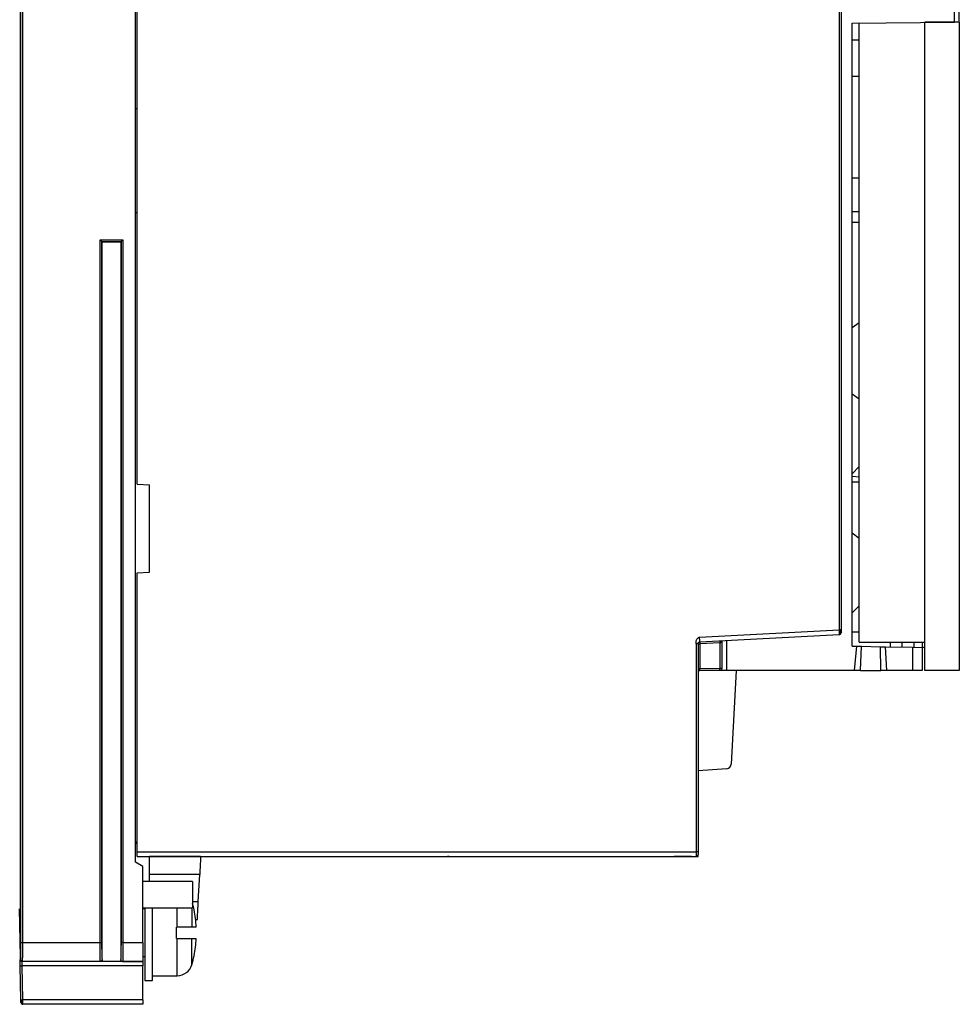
# Model space of a CAD drawing. Header units: inches. Extents: x -262 to -107, y 13 to 209.
# Tile 2 of 3: x -206 to -108, y 13 to 116. Entities that reach past the tile are written whole.
import ezdxf

# ---------------------------------------------------------------- set-up
doc = ezdxf.new("R2010")
doc.units = ezdxf.units.IN
doc.header["$MEASUREMENT"] = 0

# ---------------------------------------------------------------- blocks, each defined once
blk = doc.blocks.new('block 2')
at = {"color": 7, "lineweight": 25}
blk.add_open_spline([(-195.45, 17.61), (-195.43, 17.6), (-195.41, 17.59), (-195.39, 17.59), (-195.36, 17.59), (-195.34, 17.6), (-195.32, 17.61)], degree=3, knots=[0, 0, 0, 0, 1, 1, 1, 2, 2, 2, 2], dxfattribs=at)
blk = doc.blocks.new('block 3')
at = {"color": 7, "lineweight": 25}
blk.add_open_spline([(-120.01, 51.97), (-120.01, 51.98), (-120.01, 51.98), (-120.01, 52), (-120.01, 52.02), (-120.01, 52.05), (-120.01, 52.08), (-120.01, 52.12), (-120.01, 52.16), (-120.01, 52.2), (-120.01, 52.25), (-120.01, 52.3), (-120.01, 52.35)], degree=3, knots=[0, 0, 0, 0, 1, 1, 1, 2, 2, 2, 3, 3, 3, 4, 4, 4, 4], dxfattribs=at)
blk = doc.blocks.new('block 4')
at = {"color": 7, "lineweight": 25}
blk.add_open_spline([(-197.67, 17.61), (-197.64, 17.6), (-197.61, 17.59), (-197.59, 17.59), (-197.57, 17.59), (-197.55, 17.61), (-197.53, 17.62)], degree=3, knots=[0, 0, 0, 0, 1, 1, 1, 2, 2, 2, 2], dxfattribs=at)
blk = doc.blocks.new('block 9')
at = {"color": 7, "lineweight": 25}
blk.add_lwpolyline([(-187.99, 25.96), (-193.19, 25.96)], dxfattribs=at)
blk = doc.blocks.new('block 10')
at = {"color": 7, "lineweight": 25}
blk.add_lwpolyline([(-193.19, 23.18), (-187.99, 23.18)], dxfattribs=at)
blk = doc.blocks.new('block 11')
at = {"color": 7, "lineweight": 25}
blk.add_open_spline([(-205.99, 13.55), (-205.98, 13.5), (-205.98, 13.46), (-205.98, 13.41), (-205.98, 13.37), (-205.98, 13.33), (-205.98, 13.3), (-205.98, 13.26), (-205.98, 13.24), (-205.98, 13.22), (-205.98, 13.2), (-205.98, 13.2), (-205.98, 13.19)], degree=3, knots=[0, 0, 0, 0, 1, 1, 1, 2, 2, 2, 3, 3, 3, 4, 4, 4, 4], dxfattribs=at)
blk = doc.blocks.new('block 16')
at = {"color": 7, "lineweight": 25}
blk.add_lwpolyline([(-192.99, 15.57), (-192.19, 15.57)], dxfattribs=at)
blk = doc.blocks.new('block 17')
at = {"color": 7, "lineweight": 25}
blk.add_lwpolyline([(-192.19, 16.07), (-189.6, 16.07)], dxfattribs=at)
blk = doc.blocks.new('block 18')
at = {"color": 7, "lineweight": 25}
blk.add_open_spline([(-189.6, 16.07), (-188.89, 16.07), (-188.27, 16.54), (-188.07, 17.22)], degree=3, dxfattribs=at)
blk = doc.blocks.new('block 19')
at = {"color": 7, "lineweight": 25}
blk.add_open_spline([(-187.83, 22.97), (-187.88, 23.2), (-187.93, 23.42), (-187.99, 23.64)], degree=3, dxfattribs=at)
blk = doc.blocks.new('block 20')
at = {"color": 7, "lineweight": 25}
blk.add_open_spline([(-188.07, 17.22), (-187.98, 17.54), (-187.9, 17.85), (-187.83, 18.17)], degree=3, dxfattribs=at)
blk = doc.blocks.new('block 21')
at = {"color": 7, "lineweight": 25}
blk.add_lwpolyline([(-192.99, 23.07), (-193.19, 23.07)], dxfattribs=at)
blk = doc.blocks.new('block 22')
at = {"color": 7, "lineweight": 25}
blk.add_lwpolyline([(-193.19, 18.07), (-192.99, 18.07)], dxfattribs=at)
blk = doc.blocks.new('block 23')
at = {"color": 7, "lineweight": 25}
blk.add_open_spline([(-134.99, 48.07), (-134.96, 48.07), (-134.93, 48.08), (-134.89, 48.08), (-134.86, 48.08), (-134.83, 48.08), (-134.79, 48.09)], degree=3, knots=[0, 0, 0, 0, 1, 1, 1, 2, 2, 2, 2], dxfattribs=at)
blk = doc.blocks.new('block 24')
at = {"color": 7, "lineweight": 25}
blk.add_open_spline([(-205.96, 13.17), (-205.96, 13.17), (-205.96, 13.17), (-205.96, 13.17), (-205.95, 13.16), (-205.94, 13.15), (-205.93, 13.16)], degree=3, knots=[0, 0, 0, 0, 1, 1, 1, 2, 2, 2, 2], dxfattribs=at)
blk = doc.blocks.new('block 25')
at = {"color": 7, "lineweight": 25}
blk.add_lwpolyline([(-114.84, 51.07), (-114.84, 50.56)], dxfattribs=at)
blk = doc.blocks.new('block 26')
at = {"color": 7, "lineweight": 25}
blk.add_lwpolyline([(-112.34, 50.52), (-112.34, 51.07)], dxfattribs=at)
blk = doc.blocks.new('block 27')
at = {"color": 7, "lineweight": 25}
blk.add_lwpolyline([(-134.83, 51.58), (-120.19, 52.35)], dxfattribs=at)
blk = doc.blocks.new('block 28')
at = {"color": 7, "lineweight": 25}
blk.add_open_spline([(-120.19, 52.35), (-120.19, 52.22), (-120.19, 52.09), (-120.19, 51.99), (-120.18, 51.9), (-120.18, 51.85), (-120.18, 51.85)], degree=3, knots=[0, 0, 0, 0, 1, 1, 1, 2, 2, 2, 2], dxfattribs=at)
blk = doc.blocks.new('block 29')
at = {"color": 7, "lineweight": 25}
blk.add_lwpolyline([(-134.8, 51.08), (-120.18, 51.85)], dxfattribs=at)
blk = doc.blocks.new('block 30')
at = {"color": 7, "lineweight": 25}
blk.add_open_spline([(-134.8, 51.08), (-134.8, 51.08), (-134.8, 51.09), (-134.8, 51.12), (-134.8, 51.14), (-134.81, 51.18), (-134.81, 51.23), (-134.81, 51.28), (-134.82, 51.33), (-134.82, 51.4), (-134.82, 51.46), (-134.82, 51.52), (-134.83, 51.58)], degree=3, knots=[0, 0, 0, 0, 1, 1, 1, 2, 2, 2, 3, 3, 3, 4, 4, 4, 4], dxfattribs=at)
blk = doc.blocks.new('block 31')
at = {"color": 7, "lineweight": 25}
blk.add_open_spline([(-135.19, 50.88), (-135.19, 50.96), (-135.19, 51.04), (-135.18, 51.12), (-135.18, 51.16), (-135.17, 51.21), (-135.15, 51.25), (-135.14, 51.29), (-135.13, 51.33), (-135.11, 51.36), (-135.09, 51.39), (-135.07, 51.42), (-135.05, 51.45), (-135.03, 51.48), (-135.01, 51.5), (-134.99, 51.52), (-134.96, 51.54), (-134.94, 51.55), (-134.91, 51.56), (-134.88, 51.57), (-134.86, 51.58), (-134.83, 51.58)], degree=3, knots=[0, 0, 0, 0, 1, 1, 1, 2, 2, 2, 3, 3, 3, 4, 4, 4, 5, 5, 5, 6, 6, 6, 7, 7, 7, 7], dxfattribs=at)
blk = doc.blocks.new('block 32')
at = {"color": 7, "lineweight": 25}
blk.add_lwpolyline([(-135.19, 50.88), (-135.19, 29.07)], dxfattribs=at)
blk = doc.blocks.new('block 33')
at = {"color": 7, "lineweight": 25}
blk.add_lwpolyline([(-193.79, 29.07), (-135.19, 29.07)], dxfattribs=at)
blk = doc.blocks.new('block 34')
at = {"color": 7, "lineweight": 25}
blk.add_lwpolyline([(-193.79, 29.07), (-193.79, 58.32)], dxfattribs=at)
blk = doc.blocks.new('block 35')
at = {"color": 7, "lineweight": 25}
blk.add_lwpolyline([(-193.79, 58.32), (-192.49, 58.39)], dxfattribs=at)
blk = doc.blocks.new('block 36')
at = {"color": 7, "lineweight": 25}
blk.add_lwpolyline([(-192.49, 58.39), (-192.49, 67.55)], dxfattribs=at)
blk = doc.blocks.new('block 37')
at = {"color": 7, "lineweight": 25}
blk.add_lwpolyline([(-193.79, 67.62), (-192.49, 67.55)], dxfattribs=at)
blk = doc.blocks.new('block 38')
at = {"color": 7, "lineweight": 25}
blk.add_lwpolyline([(-193.79, 67.62), (-193.79, 149.72)], dxfattribs=at)
blk = doc.blocks.new('block 44')
at = {"color": 7, "lineweight": 25}
blk.add_lwpolyline([(-120.19, 192.07), (-120.19, 52.35)], dxfattribs=at)
blk = doc.blocks.new('block 45')
at = {"color": 7, "lineweight": 25}
blk.add_lwpolyline([(-197.69, 19.57), (-197.69, 93.27)], dxfattribs=at)
blk = doc.blocks.new('block 46')
at = {"color": 7, "lineweight": 25}
blk.add_lwpolyline([(-205.79, 19.57), (-197.69, 19.57)], dxfattribs=at)
blk = doc.blocks.new('block 47')
at = {"color": 7, "lineweight": 25}
blk.add_lwpolyline([(-205.79, 19.57), (-205.79, 192.11)], dxfattribs=at)
blk = doc.blocks.new('block 53')
at = {"color": 7, "lineweight": 25}
blk.add_lwpolyline([(-193.99, 27.97), (-193.99, 192.11)], dxfattribs=at)
blk = doc.blocks.new('block 54')
at = {"color": 7, "lineweight": 25}
blk.add_lwpolyline([(-193.19, 27.51), (-193.99, 27.97)], dxfattribs=at)
blk = doc.blocks.new('block 55')
at = {"color": 7, "lineweight": 25}
blk.add_lwpolyline([(-193.19, 19.57), (-193.19, 27.51)], dxfattribs=at)
blk = doc.blocks.new('block 56')
at = {"color": 7, "lineweight": 25}
blk.add_lwpolyline([(-195.29, 19.57), (-193.19, 19.57)], dxfattribs=at)
blk = doc.blocks.new('block 57')
at = {"color": 7, "lineweight": 25}
blk.add_lwpolyline([(-195.29, 93.27), (-195.29, 19.57)], dxfattribs=at)
blk = doc.blocks.new('block 58')
at = {"color": 7, "lineweight": 25}
blk.add_lwpolyline([(-197.69, 93.27), (-195.29, 93.27)], dxfattribs=at)
blk = doc.blocks.new('block 59')
at = {"color": 7, "lineweight": 25}
blk.add_lwpolyline([(-195.29, 19.57), (-195.33, 19.57), (-195.37, 19.57), (-195.4, 19.57), (-195.43, 19.57), (-195.46, 19.57), (-195.48, 19.57), (-195.49, 19.57), (-195.49, 19.57)], dxfattribs=at)
blk = doc.blocks.new('block 60')
at = {"color": 7, "lineweight": 25}
blk.add_lwpolyline([(-195.49, 93.07), (-195.49, 19.57)], dxfattribs=at)
blk = doc.blocks.new('block 61')
at = {"color": 7, "lineweight": 25}
blk.add_lwpolyline([(-195.49, 93.07), (-195.29, 93.27)], dxfattribs=at)
blk = doc.blocks.new('block 62')
at = {"color": 7, "lineweight": 25}
blk.add_lwpolyline([(-195.32, 17.64), (-195.33, 17.57)], dxfattribs=at)
blk = doc.blocks.new('block 63')
at = {"color": 7, "lineweight": 25}
blk.add_lwpolyline([(-193.19, 19.57), (-193.19, 17.57)], dxfattribs=at)
blk = doc.blocks.new('block 64')
at = {"color": 7, "lineweight": 25}
blk.add_lwpolyline([(-195.33, 17.57), (-193.19, 17.57)], dxfattribs=at)
blk = doc.blocks.new('block 65')
at = {"color": 7, "lineweight": 25}
blk.add_lwpolyline([(-205.99, 19.57), (-205.99, 192.11)], dxfattribs=at)
blk = doc.blocks.new('block 67')
at = {"color": 7, "lineweight": 25}
blk.add_lwpolyline([(-205.99, 19.57), (-205.79, 19.57)], dxfattribs=at)
blk = doc.blocks.new('block 74')
at = {"color": 7, "lineweight": 25}
blk.add_lwpolyline([(-119.99, 192.07), (-119.99, 52.35)], dxfattribs=at)
blk = doc.blocks.new('block 75')
at = {"color": 7, "lineweight": 25}
blk.add_lwpolyline([(-119.99, 52.35), (-120.19, 52.35)], dxfattribs=at)
blk = doc.blocks.new('block 83')
at = {"color": 7, "lineweight": 25}
blk.add_open_spline([(-134.99, 50.88), (-134.99, 50.88), (-135.01, 50.88), (-135.05, 50.88), (-135.09, 50.88), (-135.14, 50.88), (-135.19, 50.88)], degree=3, knots=[0, 0, 0, 0, 1, 1, 1, 2, 2, 2, 2], dxfattribs=at)
blk = doc.blocks.new('block 84')
at = {"color": 7, "lineweight": 25}
blk.add_open_spline([(-134.99, 50.88), (-134.99, 50.89), (-134.99, 50.9), (-134.99, 50.91), (-134.99, 50.93), (-134.98, 50.95), (-134.97, 50.97), (-134.96, 50.99), (-134.94, 51.01), (-134.93, 51.03), (-134.92, 51.04), (-134.91, 51.04), (-134.9, 51.05), (-134.89, 51.05), (-134.88, 51.06), (-134.87, 51.07), (-134.86, 51.07), (-134.85, 51.07), (-134.84, 51.07), (-134.83, 51.08), (-134.83, 51.08), (-134.82, 51.08), (-134.81, 51.08), (-134.81, 51.08), (-134.8, 51.08)], degree=3, knots=[0, 0, 0, 0, 1, 1, 1, 2, 2, 2, 3, 3, 3, 4, 4, 4, 5, 5, 5, 6, 6, 6, 7, 7, 7, 8, 8, 8, 8], dxfattribs=at)
blk = doc.blocks.new('block 85')
at = {"color": 7, "lineweight": 25}
blk.add_lwpolyline([(-197.66, 17.57), (-197.66, 17.62)], dxfattribs=at)
blk = doc.blocks.new('block 86')
at = {"color": 7, "lineweight": 25}
blk.add_lwpolyline([(-197.66, 17.57), (-205.83, 17.57)], dxfattribs=at)
blk = doc.blocks.new('block 87')
at = {"color": 7, "lineweight": 25}
blk.add_open_spline([(-205.83, 17.57), (-205.82, 17.57), (-205.82, 17.62), (-205.81, 17.72), (-205.81, 17.82), (-205.81, 17.97), (-205.8, 18.16), (-205.8, 18.34), (-205.8, 18.56), (-205.8, 18.81), (-205.8, 19.05), (-205.79, 19.31), (-205.79, 19.57)], degree=3, knots=[0, 0, 0, 0, 1, 1, 1, 2, 2, 2, 3, 3, 3, 4, 4, 4, 4], dxfattribs=at)
blk = doc.blocks.new('block 88')
at = {"color": 7, "lineweight": 25}
blk.add_lwpolyline([(-134.99, 50.88), (-134.99, 29.07)], dxfattribs=at)
blk = doc.blocks.new('block 89')
at = {"color": 7, "lineweight": 25}
blk.add_lwpolyline([(-134.99, 29.07), (-135.19, 29.07)], dxfattribs=at)
blk = doc.blocks.new('block 90')
at = {"color": 7, "lineweight": 25}
blk.add_lwpolyline([(-197.49, 19.57), (-197.49, 93.07)], dxfattribs=at)
blk = doc.blocks.new('block 91')
at = {"color": 7, "lineweight": 25}
blk.add_lwpolyline([(-197.69, 19.57), (-197.49, 19.57)], dxfattribs=at)
blk = doc.blocks.new('block 92')
at = {"color": 7, "lineweight": 25}
blk.add_lwpolyline([(-197.49, 93.07), (-197.69, 93.27)], dxfattribs=at)
blk = doc.blocks.new('block 93')
at = {"color": 7, "lineweight": 25}
blk.add_open_spline([(-195.49, 19.57), (-195.49, 19.41), (-195.5, 19.23), (-195.5, 19.04), (-195.5, 18.86), (-195.5, 18.66), (-195.5, 18.48), (-195.5, 18.29), (-195.51, 18.11), (-195.51, 17.98), (-195.51, 17.91), (-195.52, 17.86), (-195.52, 17.82), (-195.52, 17.79), (-195.52, 17.77), (-195.53, 17.77)], degree=3, knots=[0, 0, 0, 0, 1, 1, 1, 2, 2, 2, 3, 3, 3, 4, 4, 4, 5, 5, 5, 5], dxfattribs=at)
blk = doc.blocks.new('block 94')
at = {"color": 7, "lineweight": 25}
blk.add_open_spline([(-195.44, 17.61), (-195.45, 17.62), (-195.46, 17.62), (-195.47, 17.63), (-195.49, 17.65), (-195.5, 17.67), (-195.51, 17.69), (-195.52, 17.72), (-195.52, 17.74), (-195.53, 17.77)], degree=3, knots=[0, 0, 0, 0, 1, 1, 1, 2, 2, 2, 3, 3, 3, 3], dxfattribs=at)
blk = doc.blocks.new('block 99')
at = {"color": 7, "lineweight": 25}
blk.add_open_spline([(-119.99, 52.35), (-119.99, 52.29), (-119.99, 52.23), (-119.99, 52.17), (-119.99, 52.14), (-119.99, 52.11), (-119.99, 52.09), (-119.99, 52.06), (-119.99, 52.05), (-119.99, 52.05)], degree=3, knots=[0, 0, 0, 0, 1, 1, 1, 2, 2, 2, 3, 3, 3, 3], dxfattribs=at)
blk = doc.blocks.new('block 100')
at = {"color": 7, "lineweight": 25}
blk.add_open_spline([(-120.18, 51.85), (-120.07, 51.85), (-119.99, 51.94), (-119.99, 52.05)], degree=3, dxfattribs=at)
blk = doc.blocks.new('block 103')
at = {"color": 7, "lineweight": 25}
blk.add_open_spline([(-206.03, 17.77), (-206.02, 17.77), (-206.02, 17.79), (-206.02, 17.82), (-206.02, 17.85), (-206.01, 17.89), (-206.01, 17.95), (-206.01, 18.01), (-206.01, 18.08), (-206.01, 18.15), (-206.01, 18.22), (-206, 18.3), (-206, 18.39), (-206, 18.55), (-206, 18.72), (-206, 18.91), (-206, 19.01), (-206, 19.11), (-206, 19.22), (-205.99, 19.33), (-205.99, 19.45), (-205.99, 19.57)], degree=3, knots=[0, 0, 0, 0, 1, 1, 1, 2, 2, 2, 3, 3, 3, 4, 4, 4, 5, 5, 5, 6, 6, 6, 7, 7, 7, 7], dxfattribs=at)
blk = doc.blocks.new('block 104')
at = {"color": 7, "lineweight": 25}
blk.add_open_spline([(-206.03, 17.77), (-206.03, 17.66), (-205.94, 17.57), (-205.83, 17.57)], degree=3, dxfattribs=at)
blk = doc.blocks.new('block 105')
at = {"color": 7, "lineweight": 25}
blk.add_open_spline([(-197.46, 17.77), (-197.46, 17.77), (-197.46, 17.79), (-197.46, 17.82), (-197.47, 17.86), (-197.47, 17.91), (-197.47, 17.98), (-197.48, 18.11), (-197.48, 18.29), (-197.48, 18.48), (-197.48, 18.66), (-197.49, 18.86), (-197.49, 19.04), (-197.49, 19.23), (-197.49, 19.41), (-197.49, 19.57)], degree=3, knots=[0, 0, 0, 0, 1, 1, 1, 2, 2, 2, 3, 3, 3, 4, 4, 4, 5, 5, 5, 5], dxfattribs=at)
blk = doc.blocks.new('block 106')
at = {"color": 7, "lineweight": 25}
blk.add_open_spline([(-197.46, 17.77), (-197.46, 17.74), (-197.46, 17.72), (-197.47, 17.69), (-197.48, 17.67), (-197.49, 17.65), (-197.51, 17.63), (-197.52, 17.62), (-197.53, 17.62), (-197.54, 17.62)], degree=3, knots=[0, 0, 0, 0, 1, 1, 1, 2, 2, 2, 3, 3, 3, 3], dxfattribs=at)
blk = doc.blocks.new('block 107')
at = {"color": 7, "lineweight": 25}
blk.add_lwpolyline([(-197.49, 93.07), (-195.49, 93.07)], dxfattribs=at)
blk = doc.blocks.new('block 112')
at = {"color": 7, "lineweight": 25}
blk.add_lwpolyline([(-135.19, 29.07), (-135.19, 28.57)], dxfattribs=at)
blk = doc.blocks.new('block 113')
at = {"color": 7, "lineweight": 25}
blk.add_lwpolyline([(-193.79, 28.57), (-135.19, 28.57)], dxfattribs=at)
blk = doc.blocks.new('block 114')
at = {"color": 7, "lineweight": 25}
blk.add_lwpolyline([(-193.79, 28.57), (-193.79, 29.07)], dxfattribs=at)
blk = doc.blocks.new('block 115')
at = {"color": 7, "lineweight": 25}
blk.add_lwpolyline([(-134.99, 29.07), (-134.99, 28.77)], dxfattribs=at)
blk = doc.blocks.new('block 116')
at = {"color": 7, "lineweight": 25}
blk.add_open_spline([(-135.19, 28.57), (-135.08, 28.57), (-134.99, 28.66), (-134.99, 28.77)], degree=3, dxfattribs=at)
blk = doc.blocks.new('block 123')
at = {"color": 7, "lineweight": 25}
blk.add_lwpolyline([(-195.53, 93.04), (-195.53, 17.77)], dxfattribs=at)
blk = doc.blocks.new('block 124')
at = {"color": 7, "lineweight": 25}
blk.add_lwpolyline([(-195.53, 93.04), (-195.49, 93.07)], dxfattribs=at)
blk = doc.blocks.new('block 125')
at = {"color": 7, "lineweight": 25}
blk.add_lwpolyline([(-197.46, 93.04), (-197.49, 93.07)], dxfattribs=at)
blk = doc.blocks.new('block 126')
at = {"color": 7, "lineweight": 25}
blk.add_lwpolyline([(-197.46, 17.77), (-197.46, 93.04)], dxfattribs=at)
blk = doc.blocks.new('block 130')
at = {"color": 7, "lineweight": 25}
blk.add_lwpolyline([(-206.08, 17.77), (-206.03, 17.77)], dxfattribs=at)
blk = doc.blocks.new('block 131')
at = {"color": 7, "lineweight": 25}
blk.add_lwpolyline([(-206.08, 18.07), (-206.08, 17.77)], dxfattribs=at)
blk = doc.blocks.new('block 132')
at = {"color": 7, "lineweight": 25}
blk.add_lwpolyline([(-206.08, 184.1), (-206.08, 18.07)], dxfattribs=at)
blk = doc.blocks.new('block 139')
at = {"color": 7, "lineweight": 25}
blk.add_lwpolyline([(-197.46, 93.04), (-195.53, 93.04)], dxfattribs=at)
blk = doc.blocks.new('block 143')
at = {"color": 7, "lineweight": 25}
blk.add_lwpolyline([(-193.99, 96.12), (-193.79, 96.12)], dxfattribs=at)
blk = doc.blocks.new('block 144')
at = {"color": 7, "lineweight": 25}
blk.add_lwpolyline([(-193.99, 30.12), (-193.79, 30.12)], dxfattribs=at)
blk = doc.blocks.new('block 146')
at = {"color": 7, "lineweight": 25}
blk.add_lwpolyline([(-193.99, 107.02), (-193.79, 107.02)], dxfattribs=at)
blk = doc.blocks.new('block 149')
at = {"color": 7, "lineweight": 25}
blk.add_lwpolyline([(-195.33, 17.57), (-197.66, 17.57)], dxfattribs=at)
blk = doc.blocks.new('block 150')
at = {"color": 7, "lineweight": 25}
blk.add_open_spline([(-206.08, 17.77), (-206.08, 17.72), (-206.06, 17.66), (-206.02, 17.63), (-205.98, 17.59), (-205.93, 17.57), (-205.88, 17.57)], degree=3, knots=[0, 0, 0, 0, 1, 1, 1, 2, 2, 2, 2], dxfattribs=at)
blk = doc.blocks.new('block 151')
at = {"color": 7, "lineweight": 25}
blk.add_lwpolyline([(-205.88, 17.57), (-205.83, 17.57)], dxfattribs=at)
blk = doc.blocks.new('block 161')
at = {"color": 7, "lineweight": 25}
blk.add_lwpolyline([(-206.17, 23.07), (-206.08, 18.07)], dxfattribs=at)
blk = doc.blocks.new('block 208')
at = {"color": 7, "lineweight": 25}
blk.add_lwpolyline([(-187.99, 25.96), (-187.99, 23.18)], dxfattribs=at)
blk = doc.blocks.new('block 218')
at = {"color": 7, "lineweight": 25}
blk.add_open_spline([(-205.86, 17.1), (-205.86, 17.22), (-205.87, 17.35), (-205.87, 17.43), (-205.87, 17.52), (-205.87, 17.57), (-205.87, 17.57)], degree=3, knots=[0, 0, 0, 0, 1, 1, 1, 2, 2, 2, 2], dxfattribs=at)
blk = doc.blocks.new('block 219')
at = {"color": 7, "lineweight": 25}
blk.add_lwpolyline([(-193.19, 17.1), (-205.86, 17.1)], dxfattribs=at)
blk = doc.blocks.new('block 220')
at = {"color": 7, "lineweight": 25}
blk.add_lwpolyline([(-193.19, 17.57), (-195.33, 17.57)], dxfattribs=at)
blk = doc.blocks.new('block 221')
at = {"color": 7, "lineweight": 25}
blk.add_lwpolyline([(-197.66, 17.57), (-205.87, 17.57)], dxfattribs=at)
blk = doc.blocks.new('block 222')
at = {"color": 7, "lineweight": 25}
blk.add_lwpolyline([(-193.19, 17.57), (-193.19, 17.1)], dxfattribs=at)
blk = doc.blocks.new('block 223')
at = {"color": 7, "lineweight": 25}
blk.add_open_spline([(-206.06, 17.1), (-206, 17.09), (-205.93, 17.09), (-205.86, 17.1)], degree=3, dxfattribs=at)
blk = doc.blocks.new('block 224')
at = {"color": 7, "lineweight": 25}
blk.add_open_spline([(-206.06, 17.1), (-206.06, 17.3), (-206.07, 17.44), (-206.07, 17.54), (-206.07, 17.58), (-206.07, 17.62), (-206.07, 17.65), (-206.07, 17.68), (-206.07, 17.71), (-206.07, 17.73)], degree=3, knots=[0, 0, 0, 0, 1, 1, 1, 2, 2, 2, 3, 3, 3, 3], dxfattribs=at)
blk = doc.blocks.new('block 237')
at = {"color": 7, "lineweight": 25}
blk.add_lwpolyline([(-205.8, 13.54), (-205.86, 17.1)], dxfattribs=at)
blk = doc.blocks.new('block 238')
at = {"color": 7, "lineweight": 25}
blk.add_lwpolyline([(-193.19, 13.54), (-205.8, 13.54)], dxfattribs=at)
blk = doc.blocks.new('block 239')
at = {"color": 7, "lineweight": 25}
blk.add_lwpolyline([(-193.19, 13.54), (-193.19, 17.1)], dxfattribs=at)
blk = doc.blocks.new('block 240')
at = {"color": 7, "lineweight": 25}
blk.add_open_spline([(-206, 13.55), (-205.93, 13.54), (-205.87, 13.54), (-205.8, 13.54)], degree=3, dxfattribs=at)
blk = doc.blocks.new('block 241')
at = {"color": 7, "lineweight": 25}
blk.add_lwpolyline([(-206, 13.55), (-206.06, 17.1)], dxfattribs=at)
blk = doc.blocks.new('block 245')
at = {"color": 7, "lineweight": 25}
blk.add_open_spline([(-205.79, 13.07), (-205.79, 13.07), (-205.79, 13.12), (-205.8, 13.21), (-205.8, 13.29), (-205.8, 13.42), (-205.8, 13.54)], degree=3, knots=[0, 0, 0, 0, 1, 1, 1, 2, 2, 2, 2], dxfattribs=at)
blk = doc.blocks.new('block 246')
at = {"color": 7, "lineweight": 25}
blk.add_lwpolyline([(-193.19, 13.07), (-205.79, 13.07)], dxfattribs=at)
blk = doc.blocks.new('block 247')
at = {"color": 7, "lineweight": 25}
blk.add_lwpolyline([(-193.19, 13.54), (-193.19, 13.07)], dxfattribs=at)
blk = doc.blocks.new('block 248')
at = {"color": 7, "lineweight": 25}
blk.add_open_spline([(-205.99, 13.27), (-205.99, 13.16), (-205.9, 13.07), (-205.79, 13.07)], degree=3, dxfattribs=at)
blk = doc.blocks.new('block 249')
at = {"color": 7, "lineweight": 25}
blk.add_open_spline([(-205.99, 13.27), (-205.99, 13.27), (-205.99, 13.28), (-206, 13.32), (-206, 13.34), (-206, 13.37), (-206, 13.41), (-206, 13.45), (-206, 13.5), (-206, 13.55)], degree=3, knots=[0, 0, 0, 0, 1, 1, 1, 2, 2, 2, 3, 3, 3, 3], dxfattribs=at)
blk = doc.blocks.new('block 258')
at = {"color": 7, "lineweight": 25}
blk.add_lwpolyline([(-193.79, 29.93), (-193.99, 29.93)], dxfattribs=at)
blk = doc.blocks.new('block 264')
at = {"color": 7, "lineweight": 25}
blk.add_lwpolyline([(-192.99, 23.18), (-192.99, 15.57)], dxfattribs=at)
blk = doc.blocks.new('block 265')
at = {"color": 7, "lineweight": 25}
blk.add_lwpolyline([(-192.19, 20.57), (-192.19, 23.18)], dxfattribs=at)
blk = doc.blocks.new('block 266')
at = {"color": 7, "lineweight": 25}
blk.add_lwpolyline([(-192.19, 15.57), (-192.19, 20.57)], dxfattribs=at)
blk = doc.blocks.new('block 267')
at = {"color": 7, "lineweight": 25}
blk.add_lwpolyline([(-189.6, 21.17), (-189.69, 21.17)], dxfattribs=at)
blk = doc.blocks.new('block 268')
at = {"color": 7, "lineweight": 25}
blk.add_lwpolyline([(-189.69, 19.97), (-189.69, 21.17)], dxfattribs=at)
blk = doc.blocks.new('block 269')
at = {"color": 7, "lineweight": 25}
blk.add_lwpolyline([(-189.69, 19.97), (-189.6, 19.97)], dxfattribs=at)
blk = doc.blocks.new('block 270')
at = {"color": 7, "lineweight": 25}
blk.add_open_spline([(-188.07, 21.17), (-188.08, 21.17), (-188.09, 21.17), (-188.11, 21.17), (-188.12, 21.17), (-188.14, 21.17), (-188.16, 21.17), (-188.18, 21.17), (-188.2, 21.17), (-188.22, 21.17), (-188.24, 21.17), (-188.26, 21.17), (-188.29, 21.17), (-188.33, 21.17), (-188.39, 21.17), (-188.45, 21.17), (-188.51, 21.17), (-188.57, 21.17), (-188.64, 21.17), (-188.71, 21.17), (-188.78, 21.17), (-188.86, 21.17), (-188.93, 21.17), (-189.01, 21.17), (-189.09, 21.17), (-189.18, 21.17), (-189.26, 21.17), (-189.35, 21.17), (-189.43, 21.17), (-189.52, 21.17), (-189.6, 21.17)], degree=3, knots=[0, 0, 0, 0, 1, 1, 1, 2, 2, 2, 3, 3, 3, 4, 4, 4, 5, 5, 5, 6, 6, 6, 7, 7, 7, 8, 8, 8, 9, 9, 9, 10, 10, 10, 10], dxfattribs=at)
blk = doc.blocks.new('block 271')
at = {"color": 7, "lineweight": 25}
blk.add_open_spline([(-189.6, 19.97), (-189.56, 19.97), (-189.52, 19.97), (-189.47, 19.97), (-189.43, 19.97), (-189.39, 19.97), (-189.35, 19.97), (-189.3, 19.97), (-189.26, 19.97), (-189.22, 19.97), (-189.18, 19.97), (-189.14, 19.97), (-189.1, 19.97), (-189.01, 19.97), (-188.93, 19.97), (-188.86, 19.97), (-188.78, 19.97), (-188.71, 19.97), (-188.64, 19.97), (-188.57, 19.97), (-188.51, 19.97), (-188.45, 19.97), (-188.39, 19.97), (-188.33, 19.97), (-188.29, 19.97), (-188.24, 19.97), (-188.19, 19.97), (-188.16, 19.97), (-188.12, 19.97), (-188.09, 19.97), (-188.07, 19.97)], degree=3, knots=[0, 0, 0, 0, 1, 1, 1, 2, 2, 2, 3, 3, 3, 4, 4, 4, 5, 5, 5, 6, 6, 6, 7, 7, 7, 8, 8, 8, 9, 9, 9, 10, 10, 10, 10], dxfattribs=at)
blk = doc.blocks.new('block 273')
at = {"color": 7, "lineweight": 25}
blk.add_open_spline([(-187.61, 21.17), (-187.64, 21.78), (-187.72, 22.38), (-187.84, 22.97)], degree=3, dxfattribs=at)
blk = doc.blocks.new('block 274')
at = {"color": 7, "lineweight": 25}
blk.add_lwpolyline([(-187.83, 22.97), (-187.84, 22.97)], dxfattribs=at)
blk = doc.blocks.new('block 275')
at = {"color": 7, "lineweight": 25}
blk.add_lwpolyline([(-187.61, 21.17), (-188.07, 21.17)], dxfattribs=at)
blk = doc.blocks.new('block 276')
at = {"color": 7, "lineweight": 25}
blk.add_open_spline([(-187.84, 18.17), (-187.72, 18.76), (-187.64, 19.37), (-187.61, 19.97)], degree=3, dxfattribs=at)
blk = doc.blocks.new('block 277')
at = {"color": 7, "lineweight": 25}
blk.add_lwpolyline([(-187.84, 18.17), (-187.83, 18.17)], dxfattribs=at)
blk = doc.blocks.new('block 278')
at = {"color": 7, "lineweight": 25}
blk.add_lwpolyline([(-188.07, 19.97), (-187.61, 19.97)], dxfattribs=at)
blk = doc.blocks.new('block 280')
at = {"color": 7, "lineweight": 25}
blk.add_open_spline([(-161.1, 28.57), (-161.15, 28.57), (-161.2, 28.57), (-161.23, 28.57), (-161.26, 28.57), (-161.27, 28.57), (-161.27, 28.57)], degree=3, knots=[0, 0, 0, 0, 1, 1, 1, 2, 2, 2, 2], dxfattribs=at)
blk = doc.blocks.new('block 281')
at = {"color": 7, "lineweight": 25}
blk.add_open_spline([(-134.8, 51.08), (-134.8, 51.01), (-134.8, 50.95), (-134.79, 50.88)], degree=3, dxfattribs=at)
blk = doc.blocks.new('block 282')
at = {"color": 7, "lineweight": 25}
blk.add_open_spline([(-132.68, 51.19), (-132.68, 51.19), (-132.69, 51.16), (-132.69, 51.13), (-132.69, 51.1), (-132.69, 51.05), (-132.69, 50.99)], degree=3, knots=[0, 0, 0, 0, 1, 1, 1, 2, 2, 2, 2], dxfattribs=at)
blk = doc.blocks.new('block 283')
at = {"color": 7, "lineweight": 25}
blk.add_lwpolyline([(-132.69, 50.99), (-134.79, 50.88)], dxfattribs=at)
blk = doc.blocks.new('block 284')
at = {"color": 7, "lineweight": 25}
blk.add_lwpolyline([(-134.79, 48.09), (-134.79, 48.08), (-134.79, 48.07)], dxfattribs=at)
blk = doc.blocks.new('block 285')
at = {"color": 7, "lineweight": 25}
blk.add_open_spline([(-134.79, 48.27), (-134.83, 48.27), (-134.86, 48.27), (-134.89, 48.27), (-134.92, 48.27), (-134.94, 48.27), (-134.95, 48.27), (-134.98, 48.27), (-134.99, 48.27), (-134.99, 48.27)], degree=3, knots=[0, 0, 0, 0, 1, 1, 1, 2, 2, 2, 3, 3, 3, 3], dxfattribs=at)
blk = doc.blocks.new('block 286')
at = {"color": 7, "lineweight": 25}
blk.add_lwpolyline([(-134.99, 50.88), (-134.79, 50.88)], dxfattribs=at)
blk = doc.blocks.new('block 287')
at = {"color": 7, "lineweight": 25}
blk.add_lwpolyline([(-134.79, 50.88), (-134.79, 48.27)], dxfattribs=at)
blk = doc.blocks.new('block 288')
at = {"color": 7, "lineweight": 25}
blk.add_open_spline([(-132.69, 50.99), (-132.68, 50.99), (-132.67, 50.99), (-132.67, 50.99), (-132.66, 51), (-132.65, 51), (-132.65, 51), (-132.63, 51.01), (-132.62, 51.02), (-132.6, 51.03), (-132.59, 51.04), (-132.58, 51.06), (-132.57, 51.07), (-132.56, 51.09), (-132.54, 51.11), (-132.54, 51.13), (-132.53, 51.15), (-132.53, 51.18), (-132.53, 51.2)], degree=3, knots=[0, 0, 0, 0, 1, 1, 1, 2, 2, 2, 3, 3, 3, 4, 4, 4, 5, 5, 5, 6, 6, 6, 6], dxfattribs=at)
blk = doc.blocks.new('block 289')
at = {"color": 7, "lineweight": 25}
blk.add_lwpolyline([(-132.69, 50.99), (-132.69, 48.31)], dxfattribs=at)
blk = doc.blocks.new('block 290')
at = {"color": 7, "lineweight": 25}
blk.add_lwpolyline([(-132.69, 48.31), (-134.79, 48.27)], dxfattribs=at)
blk = doc.blocks.new('block 291')
at = {"color": 7, "lineweight": 25}
blk.add_open_spline([(-132.69, 48.11), (-132.69, 48.18), (-132.69, 48.24), (-132.69, 48.31)], degree=3, dxfattribs=at)
blk = doc.blocks.new('block 292')
at = {"color": 7, "lineweight": 25}
blk.add_lwpolyline([(-132.69, 48.11), (-134.79, 48.07)], dxfattribs=at)
blk = doc.blocks.new('block 293')
at = {"color": 7, "lineweight": 25}
blk.add_lwpolyline([(-132.49, 48.31), (-132.69, 48.31)], dxfattribs=at)
blk = doc.blocks.new('block 294')
at = {"color": 7, "lineweight": 25}
blk.add_lwpolyline([(-132.49, 51.2), (-132.49, 48.31)], dxfattribs=at)
blk = doc.blocks.new('block 295')
at = {"color": 7, "lineweight": 25}
blk.add_open_spline([(-132.69, 48.11), (-132.58, 48.11), (-132.49, 48.2), (-132.49, 48.31)], degree=3, dxfattribs=at)
blk = doc.blocks.new('block 310')
at = {"color": 7, "lineweight": 25}
blk.add_lwpolyline([(-118.84, 115.97), (-108.09, 116.07)], dxfattribs=at)
blk = doc.blocks.new('block 311')
at = {"color": 7, "lineweight": 25}
blk.add_lwpolyline([(-118.84, 50.63), (-118.84, 115.97)], dxfattribs=at)
blk = doc.blocks.new('block 312')
at = {"color": 7, "lineweight": 25}
blk.add_lwpolyline([(-118.84, 50.63), (-118.34, 50.62)], dxfattribs=at)
blk = doc.blocks.new('block 313')
at = {"color": 7, "lineweight": 25}
blk.add_lwpolyline([(-118.58, 48.07), (-118.34, 50.62)], dxfattribs=at)
blk = doc.blocks.new('block 314')
at = {"color": 7, "lineweight": 25}
blk.add_lwpolyline([(-108.09, 116.07), (-108.09, 208.57)], dxfattribs=at)
blk = doc.blocks.new('block 315')
at = {"color": 7, "lineweight": 25}
blk.add_lwpolyline([(-131.99, 51.23), (-131.99, 48.07)], dxfattribs=at)
blk = doc.blocks.new('block 316')
at = {"color": 7, "lineweight": 25}
blk.add_lwpolyline([(-118.58, 48.07), (-131.99, 48.07)], dxfattribs=at)
blk = doc.blocks.new('block 317')
at = {"color": 7, "lineweight": 25}
blk.add_lwpolyline([(-117.94, 48.07), (-117.84, 50.62)], dxfattribs=at)
blk = doc.blocks.new('block 318')
at = {"color": 7, "lineweight": 25}
blk.add_lwpolyline([(-118.34, 50.62), (-117.84, 50.62)], dxfattribs=at)
blk = doc.blocks.new('block 319')
at = {"color": 7, "lineweight": 25}
blk.add_lwpolyline([(-117.94, 48.07), (-118.58, 48.07)], dxfattribs=at)
blk = doc.blocks.new('block 320')
at = {"color": 7, "lineweight": 25}
blk.add_lwpolyline([(-115.2, 48.07), (-115.34, 50.57)], dxfattribs=at)
blk = doc.blocks.new('block 321')
at = {"color": 7, "lineweight": 25}
blk.add_lwpolyline([(-115.83, 48.07), (-115.84, 50.58)], dxfattribs=at)
blk = doc.blocks.new('block 322')
at = {"color": 7, "lineweight": 25}
blk.add_lwpolyline([(-115.84, 50.58), (-115.34, 50.57)], dxfattribs=at)
blk = doc.blocks.new('block 323')
at = {"color": 7, "lineweight": 25}
blk.add_lwpolyline([(-115.2, 48.07), (-115.83, 48.07)], dxfattribs=at)
blk = doc.blocks.new('block 324')
at = {"color": 7, "lineweight": 25}
blk.add_lwpolyline([(-112.49, 50.52), (-112.49, 48.07)], dxfattribs=at)
blk = doc.blocks.new('block 325')
at = {"color": 7, "lineweight": 25}
blk.add_lwpolyline([(-115.34, 50.57), (-112.49, 50.52)], dxfattribs=at)
blk = doc.blocks.new('block 326')
at = {"color": 7, "lineweight": 25}
blk.add_lwpolyline([(-112.49, 48.07), (-115.2, 48.07)], dxfattribs=at)
blk = doc.blocks.new('block 327')
at = {"color": 7, "lineweight": 25}
blk.add_lwpolyline([(-111.49, 50.5), (-111.49, 48.07)], dxfattribs=at)
blk = doc.blocks.new('block 328')
at = {"color": 7, "lineweight": 25}
blk.add_lwpolyline([(-112.49, 50.52), (-111.49, 50.5)], dxfattribs=at)
blk = doc.blocks.new('block 329')
at = {"color": 7, "lineweight": 25}
blk.add_lwpolyline([(-111.49, 48.07), (-112.49, 48.07)], dxfattribs=at)
blk = doc.blocks.new('block 332')
at = {"color": 7, "lineweight": 25}
blk.add_lwpolyline([(-107.59, 116.07), (-107.59, 208.57)], dxfattribs=at)
blk = doc.blocks.new('block 333')
at = {"color": 7, "lineweight": 25}
blk.add_lwpolyline([(-117.84, 50.62), (-115.84, 50.58)], dxfattribs=at)
blk = doc.blocks.new('block 334')
at = {"color": 7, "lineweight": 25}
blk.add_lwpolyline([(-117.94, 48.07), (-115.83, 48.07)], dxfattribs=at)
blk = doc.blocks.new('block 335')
at = {"color": 7, "lineweight": 25}
blk.add_open_spline([(-187.15, 28.57), (-187.15, 28.57), (-187.15, 28.53), (-187.15, 28.44), (-187.16, 28.35), (-187.16, 28.2), (-187.17, 28.02), (-187.18, 27.84), (-187.2, 27.62), (-187.21, 27.38), (-187.22, 27.15), (-187.23, 26.9), (-187.24, 26.68)], degree=3, knots=[0, 0, 0, 0, 1, 1, 1, 2, 2, 2, 3, 3, 3, 4, 4, 4, 4], dxfattribs=at)
blk = doc.blocks.new('block 336')
at = {"color": 7, "lineweight": 25}
blk.add_lwpolyline([(-187.24, 26.68), (-192.49, 26.68)], dxfattribs=at)
blk = doc.blocks.new('block 337')
at = {"color": 7, "lineweight": 25}
blk.add_lwpolyline([(-192.49, 26.68), (-192.49, 28.57)], dxfattribs=at)
blk = doc.blocks.new('block 338')
at = {"color": 7, "lineweight": 25}
blk.add_lwpolyline([(-187.15, 28.57), (-192.49, 28.57)], dxfattribs=at)
blk = doc.blocks.new('block 339')
at = {"color": 7, "lineweight": 25}
blk.add_lwpolyline([(-131.99, 48.07), (-134.99, 48.07)], dxfattribs=at)
blk = doc.blocks.new('block 347')
at = {"color": 7, "lineweight": 25}
blk.add_lwpolyline([(-187.39, 23.87), (-187.24, 26.68)], dxfattribs=at)
blk = doc.blocks.new('block 348')
at = {"color": 7, "lineweight": 25}
blk.add_lwpolyline([(-192.49, 25.96), (-192.49, 26.68)], dxfattribs=at)
blk = doc.blocks.new('block 349')
at = {"color": 7, "lineweight": 25}
blk.add_lwpolyline([(-187.68, 21.97), (-187.49, 21.97)], dxfattribs=at)
blk = doc.blocks.new('block 350')
at = {"color": 7, "lineweight": 25}
blk.add_open_spline([(-187.49, 21.97), (-187.49, 21.97), (-187.49, 22.01), (-187.48, 22.1), (-187.48, 22.19), (-187.47, 22.34), (-187.46, 22.52), (-187.45, 22.7), (-187.44, 22.93), (-187.43, 23.16), (-187.42, 23.39), (-187.4, 23.64), (-187.39, 23.87)], degree=3, knots=[0, 0, 0, 0, 1, 1, 1, 2, 2, 2, 3, 3, 3, 4, 4, 4, 4], dxfattribs=at)
blk = doc.blocks.new('block 351')
at = {"color": 7, "lineweight": 25}
blk.add_lwpolyline([(-118.84, 68.72), (-118.09, 69.47)], dxfattribs=at)
blk = doc.blocks.new('block 352')
at = {"color": 7, "lineweight": 25}
blk.add_lwpolyline([(-118.09, 76.54), (-118.84, 77.07)], dxfattribs=at)
blk = doc.blocks.new('block 353')
at = {"color": 7, "lineweight": 25}
blk.add_lwpolyline([(-118.84, 54.12), (-118.09, 54.87)], dxfattribs=at)
blk = doc.blocks.new('block 354')
at = {"color": 7, "lineweight": 25}
blk.add_lwpolyline([(-118.09, 61.94), (-118.84, 62.47)], dxfattribs=at)
blk = doc.blocks.new('block 355')
at = {"color": 7, "lineweight": 25}
blk.add_lwpolyline([(-118.09, 114.18), (-118.84, 114.19)], dxfattribs=at)
blk = doc.blocks.new('block 356')
at = {"color": 7, "lineweight": 25}
blk.add_lwpolyline([(-118.09, 110.38), (-118.84, 110.38)], dxfattribs=at)
blk = doc.blocks.new('block 357')
at = {"color": 7, "lineweight": 25}
blk.add_lwpolyline([(-118.84, 99.76), (-118.09, 99.76)], dxfattribs=at)
blk = doc.blocks.new('block 358')
at = {"color": 7, "lineweight": 25}
blk.add_lwpolyline([(-118.84, 84.05), (-118.09, 84.57)], dxfattribs=at)
blk = doc.blocks.new('block 359')
at = {"color": 7, "lineweight": 25}
blk.add_lwpolyline([(-118.09, 95.07), (-118.84, 95.07)], dxfattribs=at)
blk = doc.blocks.new('block 360')
at = {"color": 7, "lineweight": 25}
blk.add_lwpolyline([(-135.69, 28.57), (-137.49, 28.57)], dxfattribs=at)
blk = doc.blocks.new('block 361')
at = {"color": 7, "lineweight": 25}
blk.add_lwpolyline([(-118.09, 96.18), (-118.84, 96.19)], dxfattribs=at)
blk = doc.blocks.new('block 362')
at = {"color": 7, "lineweight": 25}
blk.add_lwpolyline([(-118.09, 52.09), (-118.84, 52.09)], dxfattribs=at)
blk = doc.blocks.new('block 363')
at = {"color": 7, "lineweight": 25}
blk.add_lwpolyline([(-118.09, 67.84), (-118.84, 67.84)], dxfattribs=at)
blk = doc.blocks.new('block 365')
at = {"color": 7, "lineweight": 25}
blk.add_lwpolyline([(-134.99, 28.57), (-134.99, 28.77)], dxfattribs=at)
blk = doc.blocks.new('block 366')
at = {"color": 7, "lineweight": 25}
blk.add_lwpolyline([(-135.19, 28.57), (-134.99, 28.57)], dxfattribs=at)
blk = doc.blocks.new('block 367')
at = {"color": 7, "lineweight": 25}
blk.add_open_spline([(-131.97, 37.78), (-131.72, 37.8), (-131.52, 38), (-131.51, 38.25)], degree=3, dxfattribs=at)
blk = doc.blocks.new('block 368')
at = {"color": 7, "lineweight": 25}
blk.add_lwpolyline([(-131.97, 37.78), (-134.99, 37.57)], dxfattribs=at)
blk = doc.blocks.new('block 369')
at = {"color": 7, "lineweight": 25}
blk.add_lwpolyline([(-130.99, 48.07), (-131.51, 38.25)], dxfattribs=at)
blk = doc.blocks.new('block 370')
at = {"color": 7, "lineweight": 25}
blk.add_lwpolyline([(-137.29, 28.57), (-136.29, 28.57)], dxfattribs=at)
blk = doc.blocks.new('block 371')
at = {"color": 7, "lineweight": 25}
blk.add_lwpolyline([(-137.29, 28.57), (-137.29, 28.57)], dxfattribs=at)
blk = doc.blocks.new('block 372')
at = {"color": 7, "lineweight": 25}
blk.add_lwpolyline([(-136.29, 28.57), (-136.29, 28.57)], dxfattribs=at)
blk = doc.blocks.new('block 373')
at = {"color": 7, "lineweight": 25}
blk.add_lwpolyline([(-118.84, 68.47), (-118.09, 68.39)], dxfattribs=at)
blk = doc.blocks.new('block 374')
at = {"color": 7, "lineweight": 25}
blk.add_lwpolyline([(-111.49, 51.07), (-111.49, 50.5)], dxfattribs=at)
blk = doc.blocks.new('block 375')
at = {"color": 7, "lineweight": 25}
blk.add_lwpolyline([(-107.59, 116.07), (-107.59, 48.07)], dxfattribs=at)
blk = doc.blocks.new('block 376')
at = {"color": 7, "lineweight": 25}
blk.add_lwpolyline([(-107.59, 48.07), (-111.19, 48.07)], dxfattribs=at)
blk = doc.blocks.new('block 377')
at = {"color": 7, "lineweight": 25}
blk.add_lwpolyline([(-111.19, 48.07), (-111.19, 116.07)], dxfattribs=at)
blk = doc.blocks.new('block 378')
at = {"color": 7, "lineweight": 25}
blk.add_lwpolyline([(-107.59, 116.07), (-111.19, 116.07)], dxfattribs=at)
blk = doc.blocks.new('block 379')
at = {"color": 7, "lineweight": 25}
blk.add_lwpolyline([(-118.09, 51.07), (-111.19, 51.07)], dxfattribs=at)
blk = doc.blocks.new('block 380')
at = {"color": 7, "lineweight": 25}
blk.add_lwpolyline([(-118.09, 51.07), (-118.09, 115.98)], dxfattribs=at)
blk = doc.blocks.new('block 381')
at = {"color": 7, "lineweight": 25}
blk.add_lwpolyline([(-111.49, 50.55), (-111.19, 50.47)], dxfattribs=at)
blk = doc.blocks.new('block 382')
at = {"color": 253, "lineweight": 25}
blk.add_open_spline([(-195.29, 19.57), (-195.3, 19.31), (-195.3, 19.05), (-195.3, 18.81), (-195.31, 18.56), (-195.31, 18.35), (-195.31, 18.16), (-195.31, 17.97), (-195.32, 17.8), (-195.32, 17.72), (-195.32, 17.68), (-195.32, 17.66), (-195.32, 17.64)], degree=3, knots=[0, 0, 0, 0, 1, 1, 1, 2, 2, 2, 3, 3, 3, 4, 4, 4, 4], dxfattribs=at)
blk = doc.blocks.new('block 383')
at = {"color": 253, "lineweight": 25}
blk.add_open_spline([(-197.66, 17.62), (-197.66, 17.62), (-197.66, 17.62), (-197.66, 17.63), (-197.67, 17.65), (-197.67, 17.72), (-197.67, 17.79), (-197.67, 17.86), (-197.67, 17.94), (-197.68, 18.03), (-197.68, 18.11), (-197.68, 18.21), (-197.68, 18.32), (-197.68, 18.51), (-197.68, 18.72), (-197.69, 18.96), (-197.69, 19.15), (-197.69, 19.36), (-197.69, 19.57)], degree=3, knots=[0, 0, 0, 0, 1, 1, 1, 2, 2, 2, 3, 3, 3, 4, 4, 4, 5, 5, 5, 6, 6, 6, 6], dxfattribs=at)
blk = doc.blocks.new('block 393')
at = {"color": 253, "lineweight": 25}
blk.add_lwpolyline([(-189.6, 21.17), (-189.6, 23.18)], dxfattribs=at)
blk = doc.blocks.new('block 394')
at = {"color": 253, "lineweight": 25}
blk.add_lwpolyline([(-189.6, 16.07), (-189.6, 19.97)], dxfattribs=at)
blk = doc.blocks.new('block 395')
at = {"color": 253, "lineweight": 25}
blk.add_lwpolyline([(-188.07, 23.18), (-188.07, 21.17)], dxfattribs=at)
blk = doc.blocks.new('block 396')
at = {"color": 253, "lineweight": 25}
blk.add_lwpolyline([(-188.07, 17.22), (-188.07, 19.97)], dxfattribs=at)
blk = doc.blocks.new('block 397')
at = {"color": 253, "lineweight": 25}
blk.add_open_spline([(-134.79, 48.09), (-134.79, 48.15), (-134.79, 48.21), (-134.79, 48.27)], degree=3, dxfattribs=at)
blk = doc.blocks.new('block 399')
at = {"color": 253, "lineweight": 25}
blk.add_lwpolyline([(-187.99, 23.87), (-187.39, 23.87)], dxfattribs=at)
blk = doc.blocks.new('block 401')
at = {"color": 253, "lineweight": 25}
blk.add_lwpolyline([(-113.59, 50.54), (-113.59, 51.07)], dxfattribs=at)

msp = doc.modelspace()

# ---------------------------------------------------------------- block references
for name in ['block 314', 'block 332', 'block 65', 'block 47', 'block 53', 'block 44', 'block 74', 'block 132', 'block 38', 'block 310', 'block 311', 'block 380', 'block 377', 'block 378', 'block 375', 'block 355', 'block 356', 'block 146', 'block 357', 'block 143', 'block 361', 'block 359', 'block 45', 'block 58', 'block 92', 'block 90', 'block 107', 'block 125', 'block 126', 'block 139', 'block 124', 'block 123', 'block 61', 'block 60', 'block 57', 'block 358', 'block 352', 'block 351', 'block 373', 'block 37', 'block 36', 'block 363', 'block 354', 'block 35', 'block 34', 'block 353', 'block 27', 'block 29', 'block 28', 'block 75', 'block 100', 'block 3', 'block 99', 'block 362', 'block 31', 'block 32', 'block 83', 'block 84', 'block 88', 'block 286', 'block 30', 'block 281', 'block 283', 'block 287', 'block 288', 'block 282', 'block 289', 'block 294', 'block 315', 'block 312', 'block 313', 'block 318', 'block 379', 'block 317', 'block 333', 'block 25', 'block 401', 'block 26', 'block 374', 'block 321', 'block 322', 'block 320', 'block 325', 'block 324', 'block 328', 'block 381', 'block 327', 'block 285', 'block 23', 'block 339', 'block 290', 'block 397', 'block 292', 'block 284', 'block 291', 'block 293', 'block 295', 'block 316', 'block 369', 'block 319', 'block 334', 'block 323', 'block 326', 'block 329', 'block 376', 'block 367', 'block 368', 'block 144', 'block 258', 'block 33', 'block 114', 'block 89', 'block 112', 'block 115', 'block 54', 'block 113', 'block 337', 'block 338', 'block 335', 'block 280', 'block 360', 'block 370', 'block 371', 'block 372', 'block 116', 'block 366', 'block 365', 'block 55', 'block 9', 'block 336', 'block 348', 'block 208', 'block 347', 'block 399', 'block 350', 'block 161', 'block 10', 'block 21', 'block 264', 'block 265', 'block 393', 'block 395', 'block 19', 'block 273', 'block 274', 'block 349', 'block 267', 'block 268', 'block 270', 'block 275', 'block 266', 'block 269', 'block 271', 'block 394', 'block 278', 'block 396', 'block 276', 'block 103', 'block 67', 'block 87', 'block 46', 'block 91', 'block 383', 'block 105', 'block 93', 'block 59', 'block 382', 'block 56', 'block 63', 'block 131', 'block 130', 'block 150', 'block 224', 'block 104', 'block 151', 'block 218', 'block 221', 'block 86', 'block 4', 'block 85', 'block 149', 'block 106', 'block 94', 'block 2', 'block 62', 'block 64', 'block 220', 'block 22', 'block 222', 'block 20', 'block 277', 'block 223', 'block 241', 'block 219', 'block 237', 'block 239', 'block 18', 'block 16', 'block 17', 'block 240', 'block 249', 'block 11', 'block 238', 'block 245', 'block 247', 'block 248', 'block 24', 'block 246']:
    msp.add_blockref(name, (0, 0))

doc.saveas('drawing.dxf')
